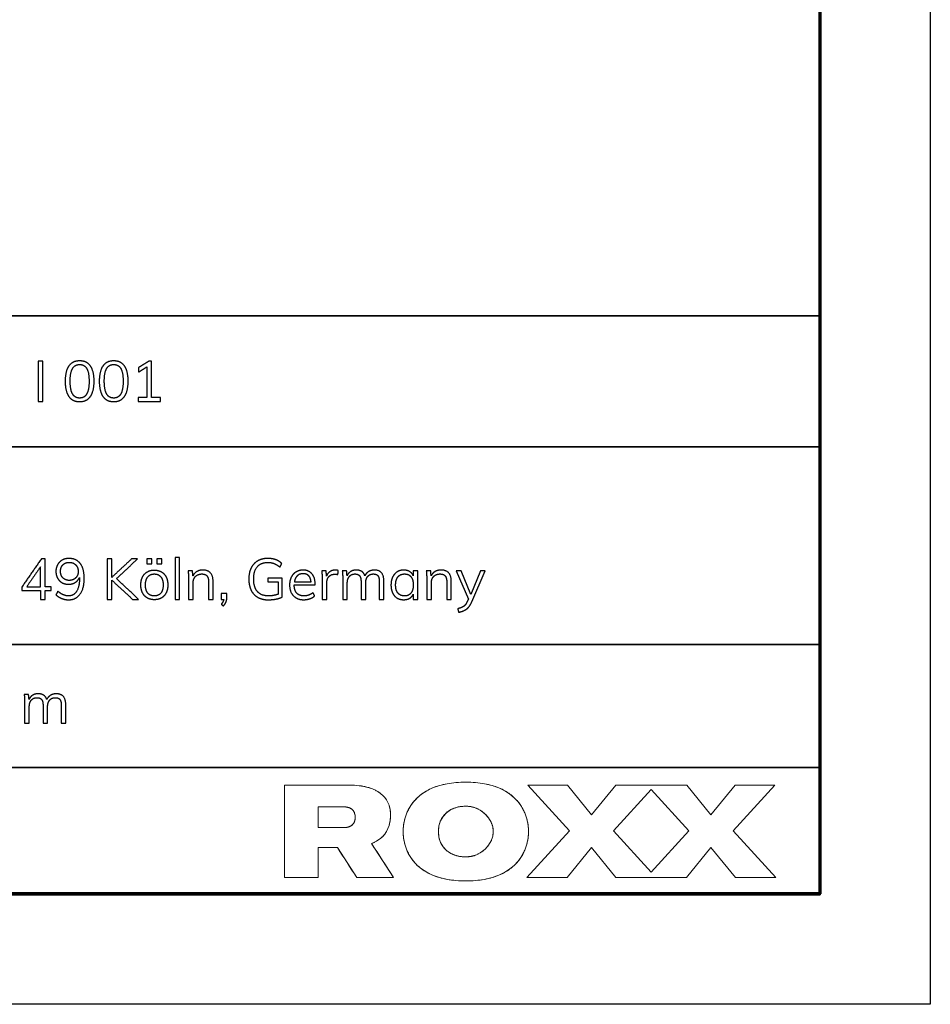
# Model space of a CAD drawing. Header units: millimetres. Extents: x 15867 to 16867, y -4769 to -3769.
# Tile 9 of 13: x 16743 to 16867, y -4769 to -4635. Entities that reach past the tile are written whole.
import ezdxf

# ---------------------------------------------------------------- set-up
doc = ezdxf.new("R2010")
doc.units = ezdxf.units.MM
doc.layers.add('ROXX NEO mini i_Grid', color=7, linetype='Continuous', true_color=0x000000)

msp = doc.modelspace()

# ---------------------------------------------------------------- linework, layer by layer
at = {"layer": 'ROXX NEO mini i_Grid'}
for p, q in [((16866.86, -3769.19), (16866.86, -4769.19)), ((16797.18, -4710.27), (16796.56, -4710.27)), ((16796.56, -4710.27), (16796.56, -4710.94)), ((16797.18, -4714.16), (16797.18, -4710.27)), ((16803.06, -4710.27), (16802.4, -4710.27)), ((16802.4, -4710.27), (16804.05, -4714.12)), ((16804.37, -4713.48), (16803.06, -4710.27)), ((16805.7, -4710.27), (16804.37, -4713.48)), ((16804.51, -4714.51), (16806.33, -4710.27)), ((16806.33, -4710.27), (16805.7, -4710.27)), ((16778.75, -4711.29), (16776.8, -4711.29)), ((16776.8, -4711.29), (16776.8, -4711.79)), ((16776.8, -4711.79), (16778.17, -4711.79)), ((16778.17, -4711.79), (16778.17, -4713.47)), ((16778.75, -4713.84), (16778.75, -4711.29)), ((16780.37, -4712.2), (16783.22, -4712.2)), ((16783.22, -4712.2), (16783.22, -4712.08)), ((16771.21, -4713.36), (16770.42, -4713.36)), ((16770.42, -4713.36), (16770.42, -4714.16)), ((16771.21, -4713.93), (16771.21, -4713.36)), ((16796.56, -4713.46), (16796.56, -4714.16)), ((16770.42, -4714.16), (16770.79, -4714.16)), ((16796.56, -4714.16), (16797.18, -4714.16)), ((16804.05, -4714.12), (16803.89, -4714.47)), ((16866.86, -4769.19), (15866.86, -4769.19))]:
    msp.add_line(p, q, dxfattribs=at)
at = {"layer": 'ROXX NEO mini i_Grid', "color": 250, "lineweight": 70, "true_color": 0x1a171b}
for p, q in [((16851.86, -3784.19), (16851.86, -4754.19)), ((16851.86, -4754.19), (15881.86, -4754.19))]:
    msp.add_line(p, q, dxfattribs=at)
at = {"layer": 'ROXX NEO mini i_Grid', "color": 18, "lineweight": 35, "true_color": 0x000000}
msp.add_lwpolyline([(16851.88, -4675.62), (16673.34, -4675.62), (16673.34, -4754.29), (16851.88, -4754.29)], close=True, dxfattribs=at)
for points in [[(16673.34, -4693.41), (16851.88, -4693.41)], [(16673.34, -4720.29), (16851.88, -4720.29)], [(16673.34, -4737.01), (16851.88, -4737.01)]]:
    msp.add_lwpolyline(points, dxfattribs=at)
at = {"layer": 'ROXX NEO mini i_Grid', "lineweight": 0}
for points in [[(16812.23, -4745.71), (16812.23, -4745.53), (16812.22, -4745.32), (16812.2, -4745.11), (16812.18, -4744.88), (16812.16, -4744.76), (16812.14, -4744.64), (16812.12, -4744.51), (16812.09, -4744.39), (16812.06, -4744.26), (16812.03, -4744.13), (16812, -4744), (16811.96, -4743.86), (16811.92, -4743.73), (16811.87, -4743.59), (16811.82, -4743.45), (16811.77, -4743.31), (16811.71, -4743.17), (16811.65, -4743.03), (16811.59, -4742.89), (16811.52, -4742.75), (16811.45, -4742.61), (16811.37, -4742.47), (16811.28, -4742.33), (16811.2, -4742.19), (16811.1, -4742.05), (16811, -4741.92), (16810.9, -4741.78), (16810.79, -4741.64), (16810.68, -4741.51), (16810.56, -4741.38), (16810.43, -4741.25), (16810.3, -4741.12), (16810.16, -4740.99), (16810.02, -4740.87), (16809.87, -4740.74), (16809.71, -4740.62), (16809.55, -4740.51), (16809.38, -4740.39), (16809.2, -4740.28), (16809.02, -4740.18), (16808.83, -4740.07), (16808.63, -4739.97), (16808.42, -4739.88), (16808.21, -4739.78), (16807.99, -4739.7), (16807.76, -4739.61), (16807.53, -4739.53), (16807.29, -4739.46), (16807.04, -4739.39), (16806.78, -4739.33), (16806.51, -4739.27), (16806.23, -4739.21), (16805.95, -4739.17), (16805.65, -4739.12), (16805.35, -4739.09), (16805.04, -4739.06), (16804.72, -4739.03), (16804.39, -4739.02), (16804.05, -4739.01), (16803.7, -4739), (16803.36, -4739.01), (16803.02, -4739.02), (16802.69, -4739.03), (16802.37, -4739.06), (16802.06, -4739.09), (16801.75, -4739.12), (16801.46, -4739.17), (16801.18, -4739.21), (16800.9, -4739.27), (16800.63, -4739.33), (16800.37, -4739.39), (16800.12, -4739.46), (16799.88, -4739.53), (16799.64, -4739.61), (16799.42, -4739.7), (16799.2, -4739.78), (16798.98, -4739.88), (16798.78, -4739.97), (16798.58, -4740.07), (16798.39, -4740.18), (16798.21, -4740.28), (16798.03, -4740.39), (16797.86, -4740.51), (16797.7, -4740.62), (16797.54, -4740.74), (16797.39, -4740.87), (16797.25, -4740.99), (16797.11, -4741.12), (16796.98, -4741.25), (16796.85, -4741.38), (16796.73, -4741.51), (16796.62, -4741.64), (16796.51, -4741.78), (16796.4, -4741.92), (16796.31, -4742.05), (16796.21, -4742.19), (16796.12, -4742.33), (16796.04, -4742.47), (16795.96, -4742.61), (16795.89, -4742.75), (16795.82, -4742.89), (16795.75, -4743.03), (16795.69, -4743.17), (16795.64, -4743.31), (16795.58, -4743.45), (16795.54, -4743.59), (16795.49, -4743.73), (16795.45, -4743.86), (16795.41, -4744), (16795.38, -4744.13), (16795.35, -4744.26), (16795.32, -4744.39), (16795.29, -4744.51), (16795.27, -4744.64), (16795.25, -4744.76), (16795.23, -4744.88), (16795.21, -4745.11), (16795.19, -4745.32), (16795.18, -4745.53), (16795.17, -4745.71), (16795.18, -4745.9), (16795.19, -4746.1), (16795.21, -4746.32), (16795.23, -4746.55), (16795.25, -4746.67), (16795.27, -4746.79), (16795.29, -4746.91), (16795.32, -4747.04), (16795.35, -4747.17), (16795.38, -4747.3), (16795.41, -4747.43), (16795.45, -4747.56), (16795.49, -4747.7), (16795.54, -4747.84), (16795.58, -4747.97), (16795.64, -4748.11), (16795.69, -4748.25), (16795.75, -4748.39), (16795.82, -4748.53), (16795.89, -4748.67), (16795.96, -4748.81), (16796.04, -4748.95), (16796.12, -4749.09), (16796.21, -4749.23), (16796.31, -4749.37), (16796.4, -4749.51), (16796.51, -4749.65), (16796.62, -4749.78), (16796.73, -4749.92), (16796.85, -4750.05), (16796.98, -4750.18), (16797.11, -4750.31), (16797.25, -4750.43), (16797.39, -4750.56), (16797.54, -4750.68), (16797.7, -4750.8), (16797.86, -4750.92), (16798.03, -4751.03), (16798.21, -4751.14), (16798.39, -4751.25), (16798.58, -4751.35), (16798.78, -4751.45), (16798.98, -4751.55), (16799.2, -4751.64), (16799.42, -4751.73), (16799.64, -4751.81), (16799.88, -4751.89), (16800.12, -4751.97), (16800.37, -4752.04), (16800.63, -4752.1), (16800.9, -4752.16), (16801.18, -4752.21), (16801.46, -4752.26), (16801.75, -4752.3), (16802.06, -4752.34), (16802.37, -4752.37), (16802.69, -4752.39), (16803.02, -4752.41), (16803.36, -4752.42), (16803.7, -4752.42), (16804.05, -4752.42), (16804.39, -4752.41), (16804.72, -4752.39), (16805.04, -4752.37), (16805.35, -4752.34), (16805.65, -4752.3), (16805.95, -4752.26), (16806.23, -4752.21), (16806.51, -4752.16), (16806.78, -4752.1), (16807.04, -4752.04), (16807.29, -4751.97), (16807.53, -4751.89), (16807.76, -4751.81), (16807.99, -4751.73), (16808.21, -4751.64), (16808.42, -4751.55), (16808.63, -4751.45), (16808.83, -4751.35), (16809.02, -4751.25), (16809.2, -4751.14), (16809.38, -4751.03), (16809.55, -4750.92), (16809.71, -4750.8), (16809.87, -4750.68), (16810.02, -4750.56), (16810.16, -4750.43), (16810.3, -4750.31), (16810.43, -4750.18), (16810.56, -4750.05), (16810.68, -4749.92), (16810.79, -4749.78), (16810.9, -4749.65), (16811, -4749.51), (16811.1, -4749.37), (16811.2, -4749.23), (16811.28, -4749.09), (16811.37, -4748.95), (16811.45, -4748.81), (16811.52, -4748.67), (16811.59, -4748.53), (16811.65, -4748.39), (16811.71, -4748.25), (16811.77, -4748.11), (16811.82, -4747.97), (16811.87, -4747.84), (16811.92, -4747.7), (16811.96, -4747.56), (16812, -4747.43), (16812.03, -4747.3), (16812.06, -4747.17), (16812.09, -4747.04), (16812.12, -4746.91), (16812.14, -4746.79), (16812.16, -4746.67), (16812.18, -4746.55), (16812.2, -4746.32), (16812.22, -4746.1), (16812.23, -4745.9)], [(16790.89, -4747.33), (16790.98, -4747.3), (16791.06, -4747.27), (16791.15, -4747.23), (16791.23, -4747.19), (16791.31, -4747.15), (16791.39, -4747.11), (16791.46, -4747.07), (16791.54, -4747.03), (16791.61, -4746.99), (16791.68, -4746.95), (16791.75, -4746.9), (16791.82, -4746.85), (16791.89, -4746.81), (16791.96, -4746.76), (16792.02, -4746.71), (16792.09, -4746.66), (16792.17, -4746.59), (16792.25, -4746.52), (16792.33, -4746.45), (16792.4, -4746.37), (16792.48, -4746.29), (16792.55, -4746.22), (16792.61, -4746.14), (16792.68, -4746.05), (16792.74, -4745.97), (16792.8, -4745.88), (16792.86, -4745.79), (16792.92, -4745.7), (16792.97, -4745.61), (16793.02, -4745.51), (16793.07, -4745.42), (16793.11, -4745.32), (16793.15, -4745.22), (16793.19, -4745.11), (16793.23, -4745.01), (16793.27, -4744.9), (16793.3, -4744.79), (16793.33, -4744.68), (16793.35, -4744.56), (16793.38, -4744.45), (16793.4, -4744.33), (16793.42, -4744.21), (16793.43, -4744.08), (16793.44, -4743.96), (16793.45, -4743.83), (16793.46, -4743.7), (16793.46, -4743.57), (16793.47, -4743.43), (16793.46, -4743.32), (16793.46, -4743.2), (16793.45, -4743.09), (16793.44, -4742.97), (16793.43, -4742.86), (16793.42, -4742.75), (16793.4, -4742.65), (16793.38, -4742.54), (16793.35, -4742.44), (16793.33, -4742.34), (16793.3, -4742.24), (16793.27, -4742.14), (16793.23, -4742.04), (16793.19, -4741.95), (16793.15, -4741.86), (16793.11, -4741.77), (16793.07, -4741.68), (16793.02, -4741.59), (16792.97, -4741.5), (16792.92, -4741.42), (16792.86, -4741.33), (16792.8, -4741.25), (16792.74, -4741.17), (16792.68, -4741.1), (16792.61, -4741.02), (16792.55, -4740.94), (16792.48, -4740.87), (16792.4, -4740.8), (16792.33, -4740.73), (16792.25, -4740.66), (16792.17, -4740.59), (16792.09, -4740.53), (16792, -4740.46), (16791.91, -4740.4), (16791.82, -4740.34), (16791.73, -4740.28), (16791.63, -4740.22), (16791.53, -4740.17), (16791.43, -4740.11), (16791.33, -4740.06), (16791.22, -4740.01), (16791.11, -4739.96), (16791, -4739.91), (16790.88, -4739.87), (16790.76, -4739.83), (16790.64, -4739.78), (16790.51, -4739.74), (16790.39, -4739.71), (16790.25, -4739.67), (16790.12, -4739.64), (16789.98, -4739.61), (16789.83, -4739.58), (16789.69, -4739.55), (16789.54, -4739.52), (16789.38, -4739.5), (16789.23, -4739.48), (16788.9, -4739.45), (16788.56, -4739.42), (16788.2, -4739.41), (16787.82, -4739.4), (16779.06, -4739.4), (16779.06, -4751.97), (16783.62, -4751.97), (16783.62, -4747.9), (16786.25, -4747.9), (16788.88, -4751.97), (16793.89, -4751.97)], [(16817.51, -4739.4), (16812.13, -4739.4), (16817.82, -4745.63), (16812.02, -4751.97), (16817.48, -4751.97), (16820.8, -4747.9), (16824.12, -4751.97), (16833.73, -4751.97), (16837.04, -4747.9), (16840.36, -4751.97), (16845.84, -4751.97), (16840.04, -4745.63), (16845.73, -4739.4), (16840.32, -4739.4), (16837.04, -4743.42), (16833.76, -4739.4), (16824.08, -4739.4), (16820.8, -4743.42)], [(16817.51, -4739.4), (16812.13, -4739.4), (16817.82, -4745.63), (16812.02, -4751.97), (16817.48, -4751.97), (16820.8, -4747.9), (16824.12, -4751.97), (16833.73, -4751.97), (16837.04, -4747.9), (16840.36, -4751.97), (16845.84, -4751.97), (16840.04, -4745.63), (16845.73, -4739.4), (16840.32, -4739.4), (16837.04, -4743.42), (16833.76, -4739.4), (16824.08, -4739.4), (16820.8, -4743.42)], [(16828.91, -4740.01), (16834.05, -4745.63), (16828.91, -4751.24), (16823.77, -4745.63)], [(16828.91, -4740.01), (16834.05, -4745.63), (16828.91, -4751.24), (16823.77, -4745.63)], [(16787.04, -4742.35), (16787.1, -4742.35), (16787.16, -4742.36), (16787.21, -4742.36), (16787.27, -4742.36), (16787.33, -4742.37), (16787.38, -4742.37), (16787.43, -4742.38), (16787.48, -4742.39), (16787.53, -4742.39), (16787.58, -4742.4), (16787.63, -4742.41), (16787.67, -4742.43), (16787.72, -4742.44), (16787.76, -4742.45), (16787.8, -4742.46), (16787.84, -4742.48), (16787.88, -4742.49), (16787.92, -4742.51), (16787.96, -4742.53), (16787.99, -4742.55), (16788.03, -4742.56), (16788.06, -4742.58), (16788.1, -4742.6), (16788.13, -4742.62), (16788.16, -4742.64), (16788.19, -4742.67), (16788.22, -4742.69), (16788.24, -4742.71), (16788.27, -4742.74), (16788.29, -4742.76), (16788.32, -4742.78), (16788.34, -4742.81), (16788.36, -4742.83), (16788.38, -4742.86), (16788.41, -4742.89), (16788.42, -4742.91), (16788.44, -4742.94), (16788.46, -4742.97), (16788.48, -4743), (16788.49, -4743.02), (16788.51, -4743.05), (16788.52, -4743.08), (16788.54, -4743.11), (16788.55, -4743.14), (16788.56, -4743.17), (16788.57, -4743.2), (16788.58, -4743.23), (16788.6, -4743.29), (16788.61, -4743.32), (16788.62, -4743.36), (16788.63, -4743.39), (16788.63, -4743.42), (16788.64, -4743.45), (16788.64, -4743.48), (16788.66, -4743.58), (16788.66, -4743.64), (16788.66, -4743.71), (16788.67, -4743.74), (16788.67, -4743.77), (16788.67, -4743.8), (16788.66, -4743.83), (16788.66, -4743.9), (16788.66, -4743.96), (16788.64, -4744.05), (16788.64, -4744.09), (16788.63, -4744.12), (16788.63, -4744.15), (16788.62, -4744.18), (16788.61, -4744.21), (16788.6, -4744.24), (16788.58, -4744.3), (16788.57, -4744.33), (16788.56, -4744.36), (16788.55, -4744.39), (16788.54, -4744.42), (16788.52, -4744.45), (16788.51, -4744.48), (16788.49, -4744.51), (16788.48, -4744.54), (16788.46, -4744.57), (16788.44, -4744.6), (16788.42, -4744.62), (16788.41, -4744.65), (16788.38, -4744.68), (16788.36, -4744.7), (16788.34, -4744.73), (16788.32, -4744.75), (16788.29, -4744.78), (16788.27, -4744.8), (16788.24, -4744.82), (16788.22, -4744.85), (16788.19, -4744.87), (16788.16, -4744.89), (16788.13, -4744.91), (16788.1, -4744.93), (16788.06, -4744.95), (16788.03, -4744.97), (16787.99, -4744.99), (16787.96, -4745.01), (16787.92, -4745.03), (16787.88, -4745.04), (16787.84, -4745.06), (16787.8, -4745.07), (16787.76, -4745.09), (16787.72, -4745.1), (16787.67, -4745.11), (16787.63, -4745.12), (16787.58, -4745.13), (16787.53, -4745.14), (16787.48, -4745.15), (16787.43, -4745.16), (16787.38, -4745.16), (16787.33, -4745.17), (16787.27, -4745.17), (16787.21, -4745.18), (16787.16, -4745.18), (16787.1, -4745.18), (16787.04, -4745.18), (16783.62, -4745.18), (16783.62, -4742.35)], [(16803.7, -4742.27), (16803.8, -4742.27), (16803.9, -4742.28), (16803.99, -4742.28), (16804.09, -4742.29), (16804.18, -4742.3), (16804.27, -4742.31), (16804.37, -4742.33), (16804.46, -4742.35), (16804.55, -4742.36), (16804.64, -4742.39), (16804.73, -4742.41), (16804.82, -4742.44), (16804.9, -4742.46), (16804.99, -4742.49), (16805.07, -4742.53), (16805.16, -4742.56), (16805.24, -4742.6), (16805.32, -4742.63), (16805.4, -4742.67), (16805.48, -4742.71), (16805.56, -4742.76), (16805.64, -4742.8), (16805.72, -4742.85), (16805.79, -4742.9), (16805.87, -4742.95), (16805.94, -4743), (16806.01, -4743.05), (16806.08, -4743.11), (16806.15, -4743.16), (16806.21, -4743.22), (16806.28, -4743.28), (16806.34, -4743.34), (16806.41, -4743.4), (16806.47, -4743.46), (16806.53, -4743.52), (16806.58, -4743.59), (16806.64, -4743.65), (16806.7, -4743.72), (16806.75, -4743.79), (16806.8, -4743.86), (16806.85, -4743.93), (16806.9, -4744), (16806.94, -4744.07), (16806.99, -4744.14), (16807.03, -4744.22), (16807.07, -4744.29), (16807.11, -4744.37), (16807.14, -4744.44), (16807.18, -4744.52), (16807.21, -4744.6), (16807.24, -4744.67), (16807.27, -4744.75), (16807.29, -4744.83), (16807.32, -4744.91), (16807.34, -4744.99), (16807.36, -4745.07), (16807.38, -4745.15), (16807.39, -4745.23), (16807.41, -4745.31), (16807.42, -4745.39), (16807.42, -4745.47), (16807.43, -4745.55), (16807.43, -4745.63), (16807.44, -4745.71), (16807.43, -4745.79), (16807.43, -4745.87), (16807.42, -4745.96), (16807.42, -4746.04), (16807.41, -4746.12), (16807.39, -4746.2), (16807.38, -4746.28), (16807.36, -4746.36), (16807.34, -4746.44), (16807.32, -4746.52), (16807.29, -4746.6), (16807.27, -4746.67), (16807.24, -4746.75), (16807.21, -4746.83), (16807.18, -4746.91), (16807.14, -4746.98), (16807.11, -4747.06), (16807.07, -4747.13), (16807.03, -4747.21), (16806.99, -4747.28), (16806.94, -4747.35), (16806.9, -4747.43), (16806.85, -4747.5), (16806.8, -4747.57), (16806.75, -4747.64), (16806.7, -4747.7), (16806.64, -4747.77), (16806.58, -4747.84), (16806.53, -4747.9), (16806.47, -4747.97), (16806.41, -4748.03), (16806.34, -4748.09), (16806.28, -4748.15), (16806.21, -4748.21), (16806.15, -4748.27), (16806.08, -4748.32), (16806.01, -4748.38), (16805.94, -4748.43), (16805.87, -4748.48), (16805.79, -4748.53), (16805.72, -4748.58), (16805.64, -4748.62), (16805.56, -4748.67), (16805.48, -4748.71), (16805.4, -4748.75), (16805.32, -4748.79), (16805.24, -4748.83), (16805.16, -4748.87), (16805.07, -4748.9), (16804.99, -4748.93), (16804.9, -4748.96), (16804.82, -4748.99), (16804.73, -4749.02), (16804.64, -4749.04), (16804.55, -4749.06), (16804.46, -4749.08), (16804.37, -4749.1), (16804.27, -4749.11), (16804.18, -4749.13), (16804.09, -4749.14), (16803.99, -4749.14), (16803.9, -4749.15), (16803.8, -4749.15), (16803.61, -4749.15), (16803.51, -4749.15), (16803.42, -4749.15), (16803.32, -4749.14), (16803.23, -4749.13), (16803.14, -4749.12), (16803.04, -4749.11), (16802.95, -4749.1), (16802.86, -4749.09), (16802.77, -4749.07), (16802.68, -4749.05), (16802.59, -4749.03), (16802.51, -4749.01), (16802.42, -4748.99), (16802.33, -4748.96), (16802.25, -4748.93), (16802.17, -4748.9), (16802.09, -4748.87), (16802, -4748.84), (16801.92, -4748.81), (16801.85, -4748.77), (16801.77, -4748.73), (16801.69, -4748.7), (16801.62, -4748.65), (16801.54, -4748.61), (16801.47, -4748.57), (16801.4, -4748.52), (16801.33, -4748.47), (16801.26, -4748.43), (16801.19, -4748.37), (16801.13, -4748.32), (16801.06, -4748.27), (16801, -4748.21), (16800.94, -4748.15), (16800.88, -4748.1), (16800.82, -4748.03), (16800.77, -4747.97), (16800.71, -4747.91), (16800.66, -4747.84), (16800.61, -4747.78), (16800.56, -4747.71), (16800.51, -4747.64), (16800.47, -4747.57), (16800.42, -4747.49), (16800.38, -4747.42), (16800.34, -4747.34), (16800.3, -4747.26), (16800.27, -4747.18), (16800.23, -4747.1), (16800.2, -4747.02), (16800.17, -4746.94), (16800.14, -4746.85), (16800.11, -4746.76), (16800.09, -4746.68), (16800.07, -4746.59), (16800.05, -4746.49), (16800.03, -4746.4), (16800.02, -4746.31), (16800, -4746.21), (16799.99, -4746.12), (16799.98, -4746.02), (16799.98, -4745.92), (16799.97, -4745.82), (16799.97, -4745.71), (16799.97, -4745.61), (16799.98, -4745.51), (16799.98, -4745.41), (16799.99, -4745.31), (16800, -4745.21), (16800.02, -4745.12), (16800.03, -4745.02), (16800.05, -4744.93), (16800.07, -4744.84), (16800.09, -4744.75), (16800.11, -4744.66), (16800.14, -4744.57), (16800.17, -4744.49), (16800.2, -4744.41), (16800.23, -4744.32), (16800.27, -4744.24), (16800.3, -4744.16), (16800.34, -4744.08), (16800.38, -4744.01), (16800.42, -4743.93), (16800.47, -4743.86), (16800.51, -4743.79), (16800.56, -4743.72), (16800.61, -4743.65), (16800.66, -4743.58), (16800.71, -4743.52), (16800.77, -4743.45), (16800.82, -4743.39), (16800.88, -4743.33), (16800.94, -4743.27), (16801, -4743.21), (16801.06, -4743.16), (16801.13, -4743.1), (16801.19, -4743.05), (16801.26, -4743), (16801.33, -4742.95), (16801.4, -4742.9), (16801.47, -4742.86), (16801.54, -4742.81), (16801.62, -4742.77), (16801.69, -4742.73), (16801.77, -4742.69), (16801.85, -4742.65), (16801.92, -4742.62), (16802, -4742.58), (16802.09, -4742.55), (16802.17, -4742.52), (16802.25, -4742.49), (16802.33, -4742.47), (16802.42, -4742.44), (16802.51, -4742.42), (16802.59, -4742.4), (16802.68, -4742.37), (16802.77, -4742.36), (16802.86, -4742.34), (16802.95, -4742.33), (16803.04, -4742.31), (16803.14, -4742.3), (16803.23, -4742.29), (16803.32, -4742.29), (16803.42, -4742.28), (16803.51, -4742.28), (16803.61, -4742.27)]]:
    msp.add_lwpolyline(points, close=True, dxfattribs=at)
at = {"layer": 'ROXX NEO mini i_Grid'}
for points in [[(16746.18, -4681.77), (16745.87, -4681.77), (16745.55, -4681.77)], [(16745.55, -4681.77), (16745.55, -4684.52), (16745.55, -4687.27)], [(16746.18, -4687.27), (16746.18, -4684.52), (16746.18, -4681.77)], [(16760.63, -4681.77), (16759.93, -4682.22), (16759.22, -4682.66)], [(16759.22, -4683.27), (16759.79, -4682.92), (16760.35, -4682.56)], [(16759.22, -4682.66), (16759.22, -4682.97), (16759.22, -4683.27)], [(16760.35, -4682.56), (16760.35, -4684.65), (16760.35, -4686.74)], [(16760.99, -4681.77), (16760.81, -4681.77), (16760.63, -4681.77)], [(16760.99, -4686.74), (16760.99, -4684.25), (16760.99, -4681.77)], [(16760.35, -4686.74), (16759.74, -4686.74), (16759.14, -4686.74)], [(16759.14, -4686.74), (16759.14, -4687), (16759.14, -4687.27)], [(16762.2, -4686.74), (16761.6, -4686.74), (16760.99, -4686.74)], [(16762.2, -4687.27), (16762.2, -4687), (16762.2, -4686.74)], [(16745.55, -4687.27), (16745.87, -4687.27), (16746.18, -4687.27)], [(16759.14, -4687.27), (16760.67, -4687.27), (16762.2, -4687.27)], [(16745.99, -4708.66), (16744.66, -4710.57), (16743.34, -4712.48)], [(16745.87, -4709.73), (16744.94, -4711.08), (16744, -4712.44)], [(16745.87, -4712.44), (16745.87, -4711.08), (16745.87, -4709.73)], [(16746.51, -4708.66), (16746.25, -4708.66), (16745.99, -4708.66)], [(16746.51, -4712.44), (16746.51, -4710.55), (16746.51, -4708.66)], [(16755.56, -4708.66), (16755.24, -4708.66), (16754.93, -4708.66)], [(16754.93, -4708.66), (16754.93, -4711.41), (16754.93, -4714.16)], [(16758.26, -4708.66), (16756.91, -4709.92), (16755.56, -4711.18)], [(16755.56, -4711.18), (16755.56, -4709.92), (16755.56, -4708.66)], [(16756.2, -4711.34), (16757.64, -4710), (16759.08, -4708.66)], [(16759.08, -4708.66), (16758.67, -4708.66), (16758.26, -4708.66)], [(16760.33, -4708.65), (16760.33, -4708.98), (16760.33, -4709.31)], [(16761.03, -4708.65), (16760.68, -4708.65), (16760.33, -4708.65)], [(16760.33, -4709.31), (16760.68, -4709.31), (16761.03, -4709.31)], [(16761.03, -4709.31), (16761.03, -4708.98), (16761.03, -4708.65)], [(16761.67, -4708.65), (16761.67, -4708.98), (16761.67, -4709.31)], [(16762.37, -4708.65), (16762.02, -4708.65), (16761.67, -4708.65)], [(16761.67, -4709.31), (16762.02, -4709.31), (16762.37, -4709.31)], [(16762.37, -4709.31), (16762.37, -4708.98), (16762.37, -4708.65)], [(16764.79, -4708.47), (16764.48, -4708.47), (16764.17, -4708.47)], [(16764.17, -4708.47), (16764.17, -4711.32), (16764.17, -4714.16)], [(16764.79, -4714.16), (16764.79, -4711.32), (16764.79, -4708.47)], [(16778.43, -4709.78), (16778.56, -4709.54), (16778.68, -4709.29)], [(16766.54, -4710.27), (16766.24, -4710.27), (16765.94, -4710.27)], [(16765.94, -4710.27), (16766, -4710.76), (16766, -4711.36)], [(16766.6, -4710.97), (16766.57, -4710.62), (16766.54, -4710.27)], [(16769.34, -4711.72), (16769.34, -4710.18), (16767.94, -4710.18)], [(16784.71, -4710.27), (16784.41, -4710.27), (16784.11, -4710.27)], [(16784.11, -4710.27), (16784.17, -4710.76), (16784.17, -4711.36)], [(16784.77, -4710.99), (16784.74, -4710.63), (16784.71, -4710.27)], [(16786.34, -4710.23), (16786.17, -4710.18), (16785.98, -4710.18)], [(16786.32, -4710.8), (16786.33, -4710.51), (16786.34, -4710.23)], [(16787.5, -4710.27), (16787.2, -4710.27), (16786.91, -4710.27)], [(16786.91, -4710.27), (16786.97, -4710.76), (16786.97, -4711.36)], [(16787.56, -4710.95), (16787.53, -4710.61), (16787.5, -4710.27)], [(16792.57, -4711.72), (16792.57, -4710.18), (16791.28, -4710.18)], [(16798.93, -4710.27), (16798.63, -4710.27), (16798.33, -4710.27)], [(16798.33, -4710.27), (16798.39, -4710.76), (16798.39, -4711.36)], [(16798.99, -4710.97), (16798.96, -4710.62), (16798.93, -4710.27)], [(16801.73, -4711.72), (16801.73, -4710.18), (16800.33, -4710.18)], [(16744, -4712.44), (16744.94, -4712.44), (16745.87, -4712.44)], [(16747.34, -4712.44), (16746.92, -4712.44), (16746.51, -4712.44)], [(16747.34, -4712.96), (16747.34, -4712.7), (16747.34, -4712.44)], [(16751.18, -4711.18), (16751.18, -4711.23), (16751.18, -4711.28)], [(16755.56, -4714.16), (16755.56, -4712.85), (16755.56, -4711.54)], [(16755.56, -4711.54), (16756.98, -4712.85), (16758.4, -4714.16)], [(16759.22, -4714.16), (16757.71, -4712.75), (16756.2, -4711.34)], [(16766, -4711.36), (16766, -4712.76), (16766, -4714.16)], [(16766.63, -4714.16), (16766.63, -4713.05), (16766.63, -4711.93)], [(16768.72, -4711.75), (16768.72, -4712.95), (16768.72, -4714.16)], [(16769.34, -4714.16), (16769.34, -4712.94), (16769.34, -4711.72)], [(16780.4, -4711.79), (16781.53, -4711.79), (16782.66, -4711.79)], [(16784.17, -4711.36), (16784.17, -4712.76), (16784.17, -4714.16)], [(16784.8, -4714.16), (16784.8, -4713.05), (16784.8, -4711.94)], [(16786.97, -4711.36), (16786.97, -4712.76), (16786.97, -4714.16)], [(16787.59, -4714.16), (16787.59, -4713.05), (16787.59, -4711.94)], [(16789.46, -4711.75), (16789.46, -4712.95), (16789.46, -4714.16)], [(16790.09, -4714.16), (16790.09, -4713.05), (16790.09, -4711.94)], [(16791.94, -4711.75), (16791.94, -4712.95), (16791.94, -4714.16)], [(16792.57, -4714.16), (16792.57, -4712.94), (16792.57, -4711.72)], [(16798.39, -4711.36), (16798.39, -4712.76), (16798.39, -4714.16)], [(16799.02, -4714.16), (16799.02, -4713.05), (16799.02, -4711.93)], [(16801.11, -4711.75), (16801.11, -4712.95), (16801.11, -4714.16)], [(16801.73, -4714.16), (16801.73, -4712.94), (16801.73, -4711.72)], [(16743.34, -4712.48), (16743.34, -4712.72), (16743.34, -4712.96)], [(16743.34, -4712.96), (16744.61, -4712.96), (16745.87, -4712.96)], [(16745.87, -4712.96), (16745.87, -4713.56), (16745.87, -4714.16)], [(16746.51, -4714.16), (16746.51, -4713.56), (16746.51, -4712.96)], [(16746.51, -4712.96), (16746.92, -4712.96), (16747.34, -4712.96)], [(16748.22, -4713.05), (16748.1, -4713.3), (16747.97, -4713.54)], [(16783.15, -4713.69), (16783.05, -4713.47), (16782.94, -4713.24)], [(16745.87, -4714.16), (16746.19, -4714.16), (16746.51, -4714.16)], [(16754.93, -4714.16), (16755.24, -4714.16), (16755.56, -4714.16)], [(16758.4, -4714.16), (16758.81, -4714.16), (16759.22, -4714.16)], [(16764.17, -4714.16), (16764.48, -4714.16), (16764.79, -4714.16)], [(16766, -4714.16), (16766.32, -4714.16), (16766.63, -4714.16)], [(16768.72, -4714.16), (16769.03, -4714.16), (16769.34, -4714.16)], [(16770.79, -4714.16), (16770.75, -4714.48), (16770.45, -4714.82)], [(16770.45, -4714.82), (16770.59, -4714.93), (16770.74, -4715.05)], [(16784.17, -4714.16), (16784.49, -4714.16), (16784.8, -4714.16)], [(16786.97, -4714.16), (16787.28, -4714.16), (16787.59, -4714.16)], [(16789.46, -4714.16), (16789.78, -4714.16), (16790.09, -4714.16)], [(16791.94, -4714.16), (16792.26, -4714.16), (16792.57, -4714.16)], [(16798.39, -4714.16), (16798.71, -4714.16), (16799.02, -4714.16)], [(16801.11, -4714.16), (16801.42, -4714.16), (16801.73, -4714.16)], [(16802.6, -4715.43), (16802.66, -4715.67), (16802.73, -4715.91)], [(16744.25, -4727.08), (16743.96, -4727.08), (16743.66, -4727.08)], [(16743.66, -4727.08), (16743.72, -4727.57), (16743.72, -4728.17)], [(16744.32, -4727.76), (16744.29, -4727.42), (16744.25, -4727.08)], [(16749.32, -4728.53), (16749.32, -4726.99), (16748.03, -4726.99)], [(16743.72, -4728.17), (16743.72, -4729.57), (16743.72, -4730.97)], [(16744.35, -4730.97), (16744.35, -4729.86), (16744.35, -4728.75)], [(16746.22, -4728.56), (16746.22, -4729.76), (16746.22, -4730.97)], [(16746.84, -4730.97), (16746.84, -4729.86), (16746.84, -4728.75)], [(16748.7, -4728.56), (16748.7, -4729.76), (16748.7, -4730.97)], [(16749.32, -4730.97), (16749.32, -4729.75), (16749.32, -4728.53)], [(16743.72, -4730.97), (16744.03, -4730.97), (16744.35, -4730.97)], [(16746.22, -4730.97), (16746.53, -4730.97), (16746.84, -4730.97)], [(16748.7, -4730.97), (16749.01, -4730.97), (16749.32, -4730.97)]]:
    msp.add_open_spline(points, degree=2, dxfattribs=at)
for points, knots in [([(16751.2, -4687.33), (16752.14, -4687.33), (16752.63, -4686.61), (16753.12, -4685.89), (16753.12, -4684.51), (16753.12, -4683.14), (16752.63, -4682.42), (16752.14, -4681.71), (16751.2, -4681.71), (16750.25, -4681.71), (16749.76, -4682.42), (16749.27, -4683.14), (16749.27, -4684.52), (16749.27, -4685.9), (16749.76, -4686.62), (16750.25, -4687.33), (16751.2, -4687.33)], [-8, -8, -8, -7, -7, -6, -6, -5, -5, -4, -4, -3, -3, -2, -2, -1, -1, 0, 0, 0]), ([(16751.2, -4686.8), (16751.85, -4686.8), (16752.17, -4686.24), (16752.48, -4685.68), (16752.48, -4684.51), (16752.48, -4683.34), (16752.17, -4682.8), (16751.86, -4682.25), (16751.2, -4682.25), (16750.54, -4682.25), (16750.23, -4682.8), (16749.91, -4683.34), (16749.91, -4684.51), (16749.91, -4685.68), (16750.23, -4686.24), (16750.54, -4686.8), (16751.2, -4686.8)], [0, 0, 0, 1, 1, 2, 2, 3, 3, 4, 4, 5, 5, 6, 6, 7, 7, 8, 8, 8]), ([(16755.83, -4687.33), (16756.77, -4687.33), (16757.26, -4686.61), (16757.75, -4685.89), (16757.75, -4684.51), (16757.75, -4683.14), (16757.26, -4682.42), (16756.77, -4681.71), (16755.83, -4681.71), (16754.89, -4681.71), (16754.4, -4682.42), (16753.91, -4683.14), (16753.91, -4684.52), (16753.91, -4685.9), (16754.4, -4686.62), (16754.89, -4687.33), (16755.83, -4687.33)], [-8, -8, -8, -7, -7, -6, -6, -5, -5, -4, -4, -3, -3, -2, -2, -1, -1, 0, 0, 0]), ([(16755.83, -4686.8), (16756.49, -4686.8), (16756.8, -4686.24), (16757.11, -4685.68), (16757.11, -4684.51), (16757.11, -4683.34), (16756.8, -4682.8), (16756.5, -4682.25), (16755.83, -4682.25), (16755.17, -4682.25), (16754.86, -4682.8), (16754.55, -4683.34), (16754.55, -4684.51), (16754.55, -4685.68), (16754.86, -4686.24), (16755.17, -4686.8), (16755.83, -4686.8)], [0, 0, 0, 1, 1, 2, 2, 3, 3, 4, 4, 5, 5, 6, 6, 7, 7, 8, 8, 8]), ([(16749.74, -4708.6), (16749.23, -4708.6), (16748.83, -4708.82), (16748.43, -4709.05), (16748.2, -4709.45), (16747.97, -4709.86), (16747.97, -4710.37), (16747.97, -4710.88), (16748.19, -4711.27), (16748.41, -4711.67), (16748.79, -4711.89), (16749.18, -4712.11), (16749.68, -4712.11), (16750.2, -4712.11), (16750.6, -4711.86), (16751, -4711.61), (16751.18, -4711.18)], [-28, -28, -28, -27, -27, -26, -26, -25, -25, -24, -24, -23, -23, -22, -22, -21, -21, -20, -20, -20]), ([(16747.97, -4713.54), (16748.32, -4713.86), (16748.77, -4714.04), (16749.23, -4714.22), (16749.7, -4714.22), (16750.7, -4714.22), (16751.26, -4713.44), (16751.82, -4712.67), (16751.82, -4711.27), (16751.82, -4709.99), (16751.28, -4709.29), (16750.74, -4708.6), (16749.74, -4708.6)], [-14, -14, -14, -13, -13, -12, -12, -11, -11, -10, -10, -9, -9, -8, -8, -8]), ([(16749.78, -4711.58), (16750.32, -4711.58), (16750.66, -4711.24), (16751, -4710.9), (16751, -4710.36), (16751, -4709.81), (16750.66, -4709.47), (16750.32, -4709.13), (16749.77, -4709.13), (16749.25, -4709.13), (16748.92, -4709.47), (16748.6, -4709.8), (16748.6, -4710.36), (16748.6, -4710.91), (16748.92, -4711.24), (16749.25, -4711.58), (16749.78, -4711.58)], [0, 0, 0, 1, 1, 2, 2, 3, 3, 4, 4, 5, 5, 6, 6, 7, 7, 8, 8, 8]), ([(16778.68, -4709.29), (16778.33, -4708.94), (16777.85, -4708.77), (16777.37, -4708.6), (16776.79, -4708.6), (16775.99, -4708.6), (16775.41, -4708.93), (16774.83, -4709.27), (16774.51, -4709.9), (16774.2, -4710.53), (16774.2, -4711.4), (16774.2, -4712.28), (16774.51, -4712.91), (16774.83, -4713.55), (16775.42, -4713.88), (16776.02, -4714.22), (16776.83, -4714.22), (16777.37, -4714.22), (16777.9, -4714.12), (16778.43, -4714.01), (16778.75, -4713.84)], [-15, -15, -15, -14, -14, -13, -13, -12, -12, -11, -11, -10, -10, -9, -9, -8, -8, -7, -7, -6, -6, -5, -5, -5]), ([(16778.17, -4713.47), (16777.54, -4713.69), (16776.85, -4713.69), (16775.88, -4713.69), (16775.37, -4713.1), (16774.86, -4712.52), (16774.86, -4711.4), (16774.86, -4710.3), (16775.35, -4709.72), (16775.85, -4709.14), (16776.79, -4709.14), (16777.27, -4709.14), (16777.65, -4709.29), (16778.03, -4709.44), (16778.43, -4709.78)], [-23, -23, -23, -22, -22, -21, -21, -20, -20, -19, -19, -18, -18, -17, -17, -16, -16, -16]), ([(16761.35, -4714.21), (16761.9, -4714.21), (16762.32, -4713.97), (16762.74, -4713.72), (16762.96, -4713.26), (16763.19, -4712.81), (16763.19, -4712.2), (16763.19, -4711.59), (16762.96, -4711.13), (16762.74, -4710.67), (16762.32, -4710.43), (16761.9, -4710.18), (16761.35, -4710.18), (16760.81, -4710.18), (16760.39, -4710.43), (16759.97, -4710.67), (16759.74, -4711.13), (16759.52, -4711.59), (16759.52, -4712.2), (16759.52, -4712.81), (16759.74, -4713.26), (16759.97, -4713.72), (16760.39, -4713.97), (16760.81, -4714.21), (16761.35, -4714.21)], [-12, -12, -12, -11, -11, -10, -10, -9, -9, -8, -8, -7, -7, -6, -6, -5, -5, -4, -4, -3, -3, -2, -2, -1, -1, 0, 0, 0]), ([(16761.35, -4713.69), (16761.93, -4713.69), (16762.24, -4713.31), (16762.55, -4712.93), (16762.55, -4712.2), (16762.55, -4711.49), (16762.23, -4711.1), (16761.92, -4710.71), (16761.35, -4710.71), (16760.78, -4710.71), (16760.47, -4711.1), (16760.15, -4711.49), (16760.15, -4712.2), (16760.15, -4712.93), (16760.46, -4713.31), (16760.77, -4713.69), (16761.35, -4713.69)], [0, 0, 0, 1, 1, 2, 2, 3, 3, 4, 4, 5, 5, 6, 6, 7, 7, 8, 8, 8]), ([(16767.94, -4710.18), (16767.49, -4710.18), (16767.13, -4710.38), (16766.78, -4710.59), (16766.6, -4710.97)], [-18, -18, -18, -17, -17, -16, -16, -16]), ([(16766.63, -4711.93), (16766.63, -4711.37), (16766.95, -4711.04), (16767.28, -4710.71), (16767.82, -4710.71), (16768.28, -4710.71), (16768.5, -4710.96), (16768.72, -4711.21), (16768.72, -4711.75)], [-10, -10, -10, -9, -9, -8, -8, -7, -7, -6, -6, -6]), ([(16783.22, -4712.08), (16783.22, -4711.19), (16782.78, -4710.69), (16782.34, -4710.18), (16781.57, -4710.18), (16781.04, -4710.18), (16780.62, -4710.44), (16780.2, -4710.69), (16779.97, -4711.15), (16779.74, -4711.61), (16779.74, -4712.2), (16779.74, -4713.14), (16780.26, -4713.68), (16780.77, -4714.21), (16781.69, -4714.21), (16782.1, -4714.21), (16782.5, -4714.07), (16782.9, -4713.93), (16783.15, -4713.69)], [-24, -24, -24, -23, -23, -22, -22, -21, -21, -20, -20, -19, -19, -18, -18, -17, -17, -16, -16, -15, -15, -15]), ([(16781.58, -4710.67), (16781.09, -4710.67), (16780.79, -4710.96), (16780.48, -4711.25), (16780.4, -4711.79)], [2, 2, 2, 3, 3, 4, 4, 4]), ([(16782.66, -4711.79), (16782.61, -4711.24), (16782.34, -4710.95), (16782.06, -4710.67), (16781.58, -4710.67)], [5, 5, 5, 6, 6, 7, 7, 7]), ([(16785.98, -4710.18), (16785.56, -4710.18), (16785.24, -4710.39), (16784.91, -4710.6), (16784.77, -4710.99)], [-15, -15, -15, -14, -14, -13, -13, -13]), ([(16784.8, -4711.94), (16784.8, -4711.44), (16785.07, -4711.09), (16785.35, -4710.74), (16785.91, -4710.74), (16786.14, -4710.74), (16786.32, -4710.8)], [-7, -7, -7, -6, -6, -5, -5, -4, -4, -4]), ([(16789.98, -4710.94), (16789.84, -4710.55), (16789.55, -4710.37), (16789.26, -4710.18), (16788.79, -4710.18), (16788.37, -4710.18), (16788.05, -4710.38), (16787.73, -4710.58), (16787.56, -4710.95)], [-31, -31, -31, -30, -30, -29, -29, -28, -28, -27, -27, -27]), ([(16787.59, -4711.94), (16787.59, -4711.37), (16787.88, -4711.04), (16788.16, -4710.71), (16788.65, -4710.71), (16789.08, -4710.71), (16789.27, -4710.96), (16789.46, -4711.21), (16789.46, -4711.75)], [-21, -21, -21, -20, -20, -19, -19, -18, -18, -17, -17, -17]), ([(16791.28, -4710.18), (16790.85, -4710.18), (16790.5, -4710.38), (16790.16, -4710.59), (16789.98, -4710.94)], [-33, -33, -33, -32, -32, -31, -31, -31]), ([(16790.09, -4711.94), (16790.09, -4711.37), (16790.37, -4711.04), (16790.65, -4710.71), (16791.14, -4710.71), (16791.57, -4710.71), (16791.75, -4710.95), (16791.94, -4711.2), (16791.94, -4711.75)], [-14, -14, -14, -13, -13, -12, -12, -11, -11, -10, -10, -10]), ([(16796.56, -4710.94), (16796.39, -4710.58), (16796.05, -4710.38), (16795.71, -4710.18), (16795.25, -4710.18), (16794.74, -4710.18), (16794.35, -4710.44), (16793.96, -4710.69), (16793.74, -4711.15), (16793.53, -4711.61), (16793.53, -4712.21), (16793.53, -4712.81), (16793.74, -4713.27), (16793.95, -4713.72), (16794.34, -4713.97), (16794.73, -4714.21), (16795.25, -4714.21), (16795.71, -4714.21), (16796.05, -4714.02), (16796.39, -4713.82), (16796.56, -4713.46)], [-15, -15, -15, -14, -14, -13, -13, -12, -12, -11, -11, -10, -10, -9, -9, -8, -8, -7, -7, -6, -6, -5, -5, -5]), ([(16795.37, -4713.69), (16795.95, -4713.69), (16796.25, -4713.3), (16796.56, -4712.91), (16796.56, -4712.2), (16796.56, -4711.48), (16796.25, -4711.09), (16795.95, -4710.71), (16795.37, -4710.71), (16794.8, -4710.71), (16794.48, -4711.1), (16794.16, -4711.5), (16794.16, -4712.21), (16794.16, -4712.92), (16794.48, -4713.31), (16794.79, -4713.69), (16795.37, -4713.69)], [0, 0, 0, 1, 1, 2, 2, 3, 3, 4, 4, 5, 5, 6, 6, 7, 7, 8, 8, 8]), ([(16800.33, -4710.18), (16799.88, -4710.18), (16799.52, -4710.38), (16799.17, -4710.59), (16798.99, -4710.97)], [-18, -18, -18, -17, -17, -16, -16, -16]), ([(16799.02, -4711.93), (16799.02, -4711.37), (16799.34, -4711.04), (16799.67, -4710.71), (16800.21, -4710.71), (16800.67, -4710.71), (16800.89, -4710.96), (16801.11, -4711.21), (16801.11, -4711.75)], [-10, -10, -10, -9, -9, -8, -8, -7, -7, -6, -6, -6]), ([(16751.18, -4711.28), (16751.18, -4712.42), (16750.79, -4713.05), (16750.4, -4713.69), (16749.69, -4713.69), (16749.33, -4713.69), (16748.97, -4713.54), (16748.62, -4713.39), (16748.22, -4713.05)], [-19, -19, -19, -18, -18, -17, -17, -16, -16, -15, -15, -15]), ([(16782.94, -4713.24), (16782.37, -4713.69), (16781.69, -4713.69), (16781.05, -4713.69), (16780.72, -4713.32), (16780.38, -4712.94), (16780.37, -4712.2)], [-14, -14, -14, -13, -13, -12, -12, -11, -11, -11]), ([(16770.74, -4715.05), (16770.99, -4714.79), (16771.1, -4714.52), (16771.21, -4714.25), (16771.21, -4713.93)], [-6, -6, -6, -5, -5, -4, -4, -4]), ([(16803.89, -4714.47), (16803.71, -4714.89), (16803.43, -4715.1), (16803.14, -4715.3), (16802.6, -4715.43)], [-14, -14, -14, -13, -13, -12, -12, -12]), ([(16802.73, -4715.91), (16803.36, -4715.8), (16803.79, -4715.49), (16804.23, -4715.18), (16804.51, -4714.51)], [-11, -11, -11, -10, -10, -9, -9, -9]), ([(16746.73, -4727.75), (16746.6, -4727.36), (16746.3, -4727.18), (16746.01, -4726.99), (16745.54, -4726.99), (16745.12, -4726.99), (16744.8, -4727.19), (16744.48, -4727.39), (16744.32, -4727.76)], [-31, -31, -31, -30, -30, -29, -29, -28, -28, -27, -27, -27]), ([(16748.03, -4726.99), (16747.6, -4726.99), (16747.26, -4727.19), (16746.91, -4727.4), (16746.73, -4727.75)], [-33, -33, -33, -32, -32, -31, -31, -31]), ([(16744.35, -4728.75), (16744.35, -4728.18), (16744.63, -4727.85), (16744.91, -4727.52), (16745.41, -4727.52), (16745.83, -4727.52), (16746.02, -4727.77), (16746.22, -4728.02), (16746.22, -4728.56)], [-21, -21, -21, -20, -20, -19, -19, -18, -18, -17, -17, -17]), ([(16746.84, -4728.75), (16746.84, -4728.18), (16747.12, -4727.85), (16747.4, -4727.52), (16747.89, -4727.52), (16748.32, -4727.52), (16748.51, -4727.76), (16748.7, -4728.01), (16748.7, -4728.56)], [-14, -14, -14, -13, -13, -12, -12, -11, -11, -10, -10, -10])]:
    msp.add_open_spline(points, degree=2, knots=knots, dxfattribs=at)
at = {"layer": 'ROXX NEO mini i_Grid', "lineweight": 0}
for points, knots in [([(16812.23, -4745.71), (16812.23, -4743.81), (16811.23, -4739), (16803.7, -4739), (16796.18, -4739), (16795.17, -4743.81), (16795.17, -4745.71), (16795.17, -4747.62), (16796.18, -4752.42), (16803.7, -4752.42), (16811.23, -4752.42), (16812.23, -4747.62), (16812.23, -4745.71)], [0, 0, 0, 0, 1, 1, 1, 2, 2, 2, 3, 3, 3, 4, 4, 4, 4]), ([(16790.89, -4747.33), (16791.36, -4747.16), (16791.75, -4746.93), (16792.09, -4746.66), (16792.98, -4745.93), (16793.47, -4744.88), (16793.47, -4743.43), (16793.47, -4742.17), (16792.98, -4741.22), (16792.09, -4740.53), (16791.19, -4739.84), (16789.87, -4739.4), (16787.82, -4739.4), (16784.9, -4739.4), (16781.98, -4739.4), (16779.06, -4739.4), (16779.06, -4743.59), (16779.06, -4747.78), (16779.06, -4751.97), (16780.58, -4751.97), (16782.1, -4751.97), (16783.62, -4751.97), (16783.62, -4750.61), (16783.62, -4749.26), (16783.62, -4747.9), (16784.5, -4747.9), (16785.37, -4747.9), (16786.25, -4747.9), (16787.12, -4749.26), (16788, -4750.61), (16788.88, -4751.97), (16790.55, -4751.97), (16792.22, -4751.97), (16793.89, -4751.97), (16792.89, -4750.42), (16791.89, -4748.88), (16790.89, -4747.33)], [0, 0, 0, 0, 1, 1, 1, 2, 2, 2, 3, 3, 3, 4, 4, 4, 5, 5, 5, 6, 6, 6, 7, 7, 7, 8, 8, 8, 9, 9, 9, 10, 10, 10, 11, 11, 11, 12, 12, 12, 12]), ([(16787.04, -4742.35), (16787.37, -4742.35), (16787.63, -4742.4), (16787.84, -4742.48), (16788.06, -4742.56), (16788.22, -4742.67), (16788.34, -4742.81), (16788.46, -4742.94), (16788.54, -4743.1), (16788.59, -4743.26), (16788.62, -4743.34), (16788.64, -4743.43), (16788.65, -4743.51), (16788.66, -4743.6), (16788.67, -4743.68), (16788.67, -4743.77), (16788.67, -4743.85), (16788.66, -4743.94), (16788.65, -4744.02), (16788.64, -4744.11), (16788.62, -4744.19), (16788.59, -4744.27), (16788.54, -4744.44), (16788.46, -4744.59), (16788.34, -4744.73), (16788.22, -4744.86), (16788.06, -4744.98), (16787.84, -4745.06), (16787.63, -4745.14), (16787.37, -4745.18), (16787.04, -4745.18), (16785.9, -4745.18), (16784.76, -4745.18), (16783.62, -4745.18), (16783.62, -4744.24), (16783.62, -4743.3), (16783.62, -4742.35), (16784.76, -4742.35), (16785.9, -4742.35), (16787.04, -4742.35)], [0, 0, 0, 0, 1, 1, 1, 2, 2, 2, 3, 3, 3, 4, 4, 4, 5, 5, 5, 6, 6, 6, 7, 7, 7, 8, 8, 8, 9, 9, 9, 10, 10, 10, 11, 11, 11, 12, 12, 12, 13, 13, 13, 13]), ([(16803.7, -4742.27), (16805.77, -4742.25), (16807.44, -4743.98), (16807.44, -4745.71), (16807.44, -4747.44), (16805.77, -4749.17), (16803.7, -4749.15), (16801.64, -4749.17), (16799.97, -4747.92), (16799.97, -4745.71), (16799.97, -4743.51), (16801.64, -4742.25), (16803.7, -4742.27)], [0, 0, 0, 0, 1, 1, 1, 2, 2, 2, 3, 3, 3, 4, 4, 4, 4])]:
    msp.add_open_spline(points, degree=3, knots=knots, dxfattribs=at)

doc.saveas('drawing.dxf')
